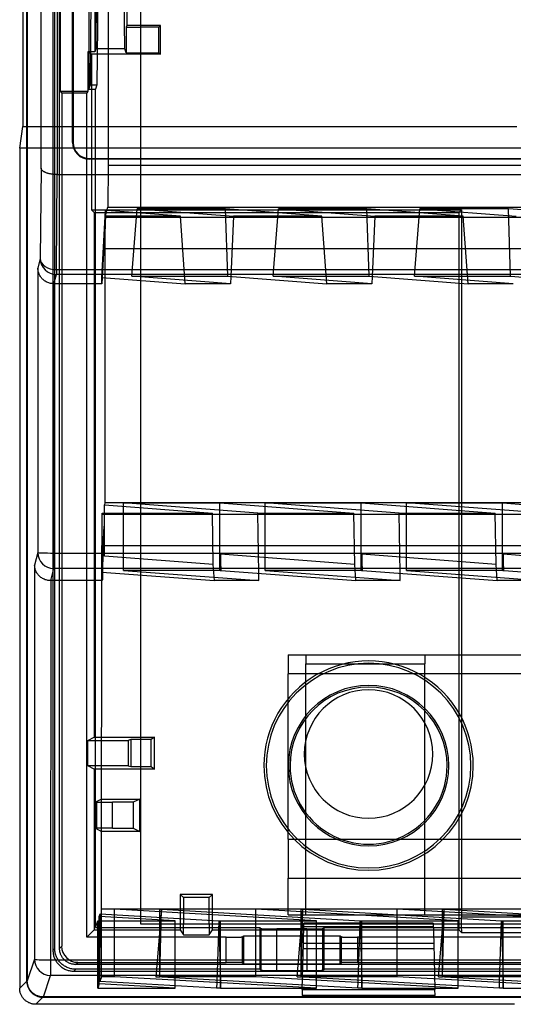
# Model space of a CAD drawing. Header units: millimetres. Extents: x 169.7 to 222.2, y -144 to -51.8.
# Tile 1 of 8: x 169.7 to 185, y -141.8 to -111.2. Entities that reach past the tile are written whole.
import ezdxf

# ---------------------------------------------------------------- set-up
doc = ezdxf.new("R2010")
doc.units = ezdxf.units.MM
doc.layers.add('MAIN-1', color=7, linetype='Continuous')
doc.layers.add('MAIN-2', color=7, linetype='Continuous')

msp = doc.modelspace()

# ---------------------------------------------------------------- linework, layer by layer
at = {"layer": 'MAIN-1'}
for p, q in [((169.872, -141.118), (169.872, -52.542)), ((169.888, -52.551), (169.888, -141.11)), ((170.817, -77.644), (170.817, -116.016)), ((170.317, -115.814), (170.317, -77.846)), ((171.296, -115.016), (171.296, -78.644)), ((171.318, -78.644), (171.318, -115.016)), ((169.754, -85.489), (169.754, -114.516)), ((169.652, -115.198), (169.754, -114.516)), ((169.651, -115.198), (169.651, -141.336)), ((171.296, -115.016), (171.318, -115.016)), ((171.818, -115.516), (171.818, -115.538)), ((171.818, -115.516), (220.002, -115.516)), ((170.317, -115.814), (170.293, -118.628)), ((170.317, -115.823), (170.317, -115.814)), ((170.319, -115.833), (170.317, -115.823)), ((220.002, -115.538), (171.818, -115.538)), ((170.322, -115.842), (170.319, -115.833)), ((170.326, -115.852), (170.322, -115.842)), ((170.332, -115.861), (170.326, -115.852)), ((170.338, -115.87), (170.332, -115.861)), ((170.345, -115.879), (170.338, -115.87)), ((170.353, -115.888), (170.345, -115.879)), ((170.362, -115.896), (170.353, -115.888)), ((170.372, -115.904), (170.362, -115.896)), ((170.383, -115.912), (170.372, -115.904)), ((170.394, -115.92), (170.383, -115.912)), ((170.407, -115.928), (170.394, -115.92)), ((170.42, -115.935), (170.407, -115.928)), ((170.434, -115.942), (170.42, -115.935)), ((170.448, -115.949), (170.434, -115.942)), ((170.464, -115.956), (170.448, -115.949)), ((170.479, -115.962), (170.464, -115.956)), ((170.496, -115.968), (170.479, -115.962)), ((170.513, -115.973), (170.496, -115.968)), ((170.531, -115.978), (170.513, -115.973)), ((170.549, -115.983), (170.531, -115.978)), ((170.567, -115.988), (170.549, -115.983)), ((170.587, -115.992), (170.567, -115.988)), ((170.606, -115.996), (170.587, -115.992)), ((170.626, -116), (170.606, -115.996)), ((170.646, -116.003), (170.626, -116)), ((170.667, -116.006), (170.646, -116.003)), ((170.688, -116.008), (170.667, -116.006)), ((170.709, -116.011), (170.688, -116.008)), ((170.731, -116.012), (170.709, -116.011)), ((170.752, -116.014), (170.731, -116.012)), ((170.774, -116.015), (170.752, -116.014)), ((170.796, -116.016), (170.774, -116.015)), ((170.793, -118.975), (170.818, -116.016)), ((170.817, -116.016), (170.796, -116.016)), ((170.817, -116.016), (221.001, -116.016)), ((170.293, -118.628), (170.217, -118.931)), ((170.217, -118.931), (170.215, -127.776)), ((170.219, -118.964), (170.217, -118.931)), ((170.223, -118.997), (170.219, -118.964)), ((170.229, -119.028), (170.223, -118.997)), ((170.236, -119.058), (170.229, -119.028)), ((170.246, -119.087), (170.236, -119.058)), ((170.256, -119.113), (170.246, -119.087)), ((170.267, -119.138), (170.256, -119.113)), ((170.28, -119.162), (170.267, -119.138)), ((170.294, -119.184), (170.28, -119.162)), ((170.308, -119.206), (170.294, -119.184)), ((170.718, -119.414), (170.793, -119.128)), ((170.793, -118.975), (170.793, -119.128)), ((170.793, -118.975), (221.026, -118.975)), ((221.026, -119.128), (170.793, -119.128)), ((176.214, -119.414), (173.137, -119.18)), ((173.137, -119.18), (176.129, -119.18)), ((176.129, -119.18), (179.206, -119.414)), ((176.223, -119.187), (176.214, -119.414)), ((180.614, -119.414), (177.537, -119.18)), ((177.537, -119.18), (180.529, -119.18)), ((180.529, -119.18), (183.606, -119.414)), ((180.623, -119.187), (180.614, -119.414)), ((185.014, -119.414), (181.937, -119.18)), ((181.937, -119.18), (184.929, -119.18)), ((184.929, -119.18), (188.006, -119.414)), ((170.325, -119.227), (170.308, -119.206)), ((170.342, -119.247), (170.325, -119.227)), ((170.361, -119.266), (170.342, -119.247)), ((170.381, -119.285), (170.361, -119.266)), ((170.402, -119.303), (170.381, -119.285)), ((170.425, -119.32), (170.402, -119.303)), ((170.449, -119.336), (170.425, -119.32)), ((170.474, -119.351), (170.449, -119.336)), ((170.5, -119.364), (170.474, -119.351)), ((170.527, -119.376), (170.5, -119.364)), ((170.554, -119.386), (170.527, -119.376)), ((170.581, -119.395), (170.554, -119.386)), ((170.608, -119.402), (170.581, -119.395)), ((170.636, -119.407), (170.608, -119.402)), ((170.663, -119.411), (170.636, -119.407)), ((170.69, -119.413), (170.663, -119.411)), ((170.717, -119.414), (170.69, -119.413)), ((170.718, -119.414), (170.715, -127.793)), ((172.21, -119.414), (170.717, -119.414)), ((172.21, -119.414), (172.21, -119.216)), ((172.21, -119.216), (174.806, -119.414)), ((172.22, -119.217), (172.21, -119.414)), ((176.214, -119.414), (174.806, -119.414)), ((180.614, -119.414), (179.206, -119.414)), ((185.014, -119.414), (183.606, -119.414)), ((170.215, -127.776), (170.116, -128.17)), ((170.716, -127.793), (221.104, -127.793)), ((170.116, -128.17), (170.113, -140.437)), ((170.118, -128.205), (170.116, -128.17)), ((170.122, -128.239), (170.118, -128.205)), ((170.128, -128.271), (170.122, -128.239)), ((170.137, -128.302), (170.128, -128.271)), ((170.146, -128.331), (170.137, -128.302)), ((170.157, -128.358), (170.146, -128.331)), ((170.169, -128.384), (170.157, -128.358)), ((170.183, -128.408), (170.169, -128.384)), ((170.617, -128.653), (170.714, -128.277)), ((170.714, -128.277), (170.715, -128.276)), ((221.104, -128.276), (170.715, -128.276)), ((172.21, -128.614), (172.21, -128.386)), ((172.21, -128.386), (175.714, -128.653)), ((172.21, -128.614), (172.221, -128.387)), ((172.231, -128.388), (172.23, -128.616)), ((172.886, -128.333), (177.093, -128.653)), ((175.878, -128.333), (172.886, -128.333)), ((175.89, -128.333), (175.878, -128.333)), ((175.89, -128.333), (175.919, -128.333)), ((175.919, -128.333), (180.114, -128.653)), ((177.286, -128.333), (181.493, -128.653)), ((180.278, -128.333), (177.286, -128.333)), ((180.29, -128.333), (180.278, -128.333)), ((180.29, -128.333), (180.319, -128.333)), ((180.319, -128.333), (184.514, -128.653)), ((181.686, -128.333), (185.893, -128.653)), ((184.678, -128.333), (181.686, -128.333)), ((184.69, -128.333), (184.678, -128.333)), ((184.69, -128.333), (184.719, -128.333)), ((184.719, -128.333), (188.914, -128.653)), ((170.197, -128.431), (170.183, -128.408)), ((170.213, -128.453), (170.197, -128.431)), ((170.231, -128.474), (170.213, -128.453)), ((170.249, -128.495), (170.231, -128.474)), ((170.269, -128.515), (170.249, -128.495)), ((170.291, -128.534), (170.269, -128.515)), ((170.314, -128.552), (170.291, -128.534)), ((170.338, -128.569), (170.314, -128.552)), ((170.364, -128.585), (170.338, -128.569)), ((170.391, -128.599), (170.364, -128.585)), ((170.418, -128.612), (170.391, -128.599)), ((170.446, -128.623), (170.418, -128.612)), ((170.475, -128.632), (170.446, -128.623)), ((170.503, -128.64), (170.475, -128.632)), ((170.531, -128.645), (170.503, -128.64)), ((170.56, -128.65), (170.531, -128.645)), ((170.588, -128.652), (170.56, -128.65)), ((170.616, -128.653), (170.588, -128.652)), ((170.617, -128.653), (170.613, -140.454)), ((170.617, -128.653), (170.616, -128.653)), ((170.616, -128.653), (170.616, -128.653)), ((170.616, -128.653), (170.616, -128.653)), ((170.616, -128.653), (170.616, -128.653)), ((170.616, -128.653), (170.616, -128.653)), ((170.616, -128.653), (170.616, -128.653)), ((172.221, -128.653), (170.617, -128.653)), ((172.23, -128.616), (172.21, -128.614)), ((172.23, -128.616), (172.221, -128.653)), ((177.093, -128.653), (175.714, -128.653)), ((177.093, -128.653), (177.089, -128.423)), ((181.493, -128.653), (180.114, -128.653)), ((181.493, -128.653), (181.489, -128.423)), ((185.893, -128.653), (184.514, -128.653)), ((179.654, -136.699), (181.365, -136.699)), ((170.113, -140.437), (169.888, -141.11)), ((170.612, -140.454), (170.612, -140.937)), ((170.612, -140.454), (221.205, -140.454)), ((170.388, -141.61), (170.612, -140.937)), ((221.206, -140.937), (170.612, -140.937)), ((169.872, -141.117), (169.652, -141.337)), ((169.872, -141.118), (169.872, -141.141)), ((169.872, -141.141), (169.874, -141.164)), ((169.874, -141.164), (169.876, -141.187)), ((169.876, -141.187), (169.88, -141.209)), ((169.88, -141.209), (169.884, -141.231)), ((169.884, -141.231), (169.89, -141.252)), ((169.889, -141.133), (169.888, -141.11)), ((169.89, -141.156), (169.889, -141.133)), ((169.893, -141.179), (169.89, -141.156)), ((169.89, -141.252), (169.896, -141.273)), ((169.896, -141.201), (169.893, -141.179)), ((169.901, -141.223), (169.896, -141.201)), ((169.906, -141.244), (169.901, -141.223)), ((169.913, -141.265), (169.906, -141.244)), ((172.124, -141.204), (172.079, -141.339)), ((174.493, -141.339), (172.124, -141.204)), ((172.199, -140.98), (172.148, -141.132)), ((175.78, -141.339), (172.148, -141.132)), ((172.603, -140.98), (172.199, -140.98)), ((178.893, -141.339), (172.603, -140.98)), ((180.18, -141.339), (173.889, -140.98)), ((173.889, -140.98), (174.011, -140.98)), ((177.003, -140.98), (174.011, -140.98)), ((175.786, -141.162), (175.78, -141.339)), ((175.897, -141.168), (175.901, -141.339)), ((175.901, -141.339), (175.901, -141.168)), ((183.293, -141.339), (177.003, -140.98)), ((184.58, -141.339), (178.289, -140.98)), ((178.289, -140.98), (178.411, -140.98)), ((181.403, -140.98), (178.411, -140.98)), ((180.18, -141.339), (180.186, -141.162)), ((180.297, -141.168), (180.301, -141.339)), ((180.301, -141.339), (180.301, -141.168)), ((187.693, -141.339), (181.403, -140.98)), ((188.98, -141.339), (182.689, -140.98)), ((182.689, -140.98), (182.811, -140.98)), ((185.803, -140.98), (182.811, -140.98)), ((184.58, -141.339), (184.586, -141.162)), ((184.697, -141.168), (184.701, -141.339)), ((184.701, -141.339), (184.701, -141.168)), ((169.651, -141.337), (169.651, -141.336)), ((169.651, -141.336), (169.651, -141.336)), ((169.651, -141.336), (169.652, -141.336)), ((169.651, -141.338), (169.651, -141.337)), ((169.651, -141.337), (169.651, -141.337)), ((169.651, -141.337), (169.651, -141.337)), ((169.651, -141.337), (169.651, -141.337)), ((169.651, -141.337), (169.651, -141.337)), ((169.651, -141.337), (169.651, -141.337)), ((169.651, -141.337), (169.651, -141.337)), ((169.651, -141.337), (169.651, -141.337)), ((169.651, -141.337), (169.651, -141.337)), ((169.651, -141.337), (169.651, -141.337)), ((169.651, -141.337), (169.651, -141.337)), ((169.651, -141.337), (169.652, -141.337)), ((169.652, -141.337), (169.651, -141.337)), ((169.651, -141.337), (169.651, -141.337)), ((169.651, -141.337), (169.651, -141.337)), ((169.651, -141.337), (169.651, -141.337)), ((169.651, -141.337), (169.651, -141.337)), ((169.651, -141.337), (169.651, -141.337)), ((169.651, -141.337), (169.651, -141.337)), ((169.651, -141.337), (169.651, -141.337)), ((169.651, -141.337), (169.651, -141.337)), ((169.651, -141.337), (169.651, -141.337)), ((169.651, -141.337), (169.651, -141.337)), ((169.651, -141.337), (169.651, -141.337)), ((169.651, -141.337), (169.651, -141.337)), ((169.651, -141.337), (169.651, -141.337)), ((169.651, -141.337), (169.651, -141.337)), ((169.651, -141.337), (169.651, -141.337)), ((169.651, -141.337), (169.651, -141.337)), ((169.651, -141.337), (169.651, -141.337)), ((169.651, -141.337), (169.651, -141.337)), ((169.651, -141.337), (169.651, -141.337)), ((169.651, -141.337), (169.651, -141.337)), ((169.651, -141.337), (169.651, -141.337)), ((169.651, -141.337), (169.651, -141.337)), ((169.651, -141.337), (169.651, -141.337)), ((169.651, -141.337), (169.651, -141.337)), ((169.651, -141.337), (169.651, -141.337)), ((169.651, -141.337), (169.651, -141.337)), ((169.651, -141.337), (169.651, -141.337)), ((169.651, -141.337), (169.651, -141.337)), ((169.651, -141.337), (169.651, -141.337)), ((169.651, -141.337), (169.651, -141.337)), ((169.651, -141.337), (169.651, -141.337)), ((169.651, -141.337), (169.651, -141.337)), ((169.651, -141.337), (169.651, -141.337)), ((169.651, -141.337), (169.651, -141.337)), ((169.651, -141.337), (169.651, -141.337)), ((169.651, -141.337), (169.651, -141.337)), ((169.651, -141.337), (169.651, -141.337)), ((169.652, -141.338), (169.651, -141.338)), ((169.651, -141.338), (169.651, -141.338)), ((169.651, -141.338), (169.651, -141.338)), ((169.651, -141.338), (169.651, -141.338)), ((169.651, -141.338), (169.651, -141.338)), ((169.651, -141.338), (169.651, -141.338)), ((169.651, -141.338), (169.651, -141.338)), ((169.651, -141.338), (169.651, -141.338)), ((169.651, -141.338), (169.651, -141.338)), ((169.651, -141.338), (169.651, -141.338)), ((169.651, -141.338), (169.651, -141.338)), ((169.651, -141.338), (169.651, -141.338)), ((169.651, -141.338), (169.651, -141.338)), ((169.651, -141.338), (169.651, -141.338)), ((169.651, -141.338), (169.651, -141.338)), ((169.651, -141.338), (169.651, -141.338)), ((169.651, -141.338), (169.651, -141.338)), ((169.651, -141.338), (169.651, -141.338)), ((169.651, -141.338), (169.651, -141.338)), ((169.651, -141.338), (169.651, -141.338)), ((169.651, -141.338), (169.651, -141.338)), ((169.651, -141.338), (169.651, -141.338)), ((169.651, -141.338), (169.651, -141.338)), ((169.651, -141.338), (169.651, -141.338)), ((169.651, -141.338), (169.651, -141.338)), ((169.651, -141.338), (169.651, -141.338)), ((169.651, -141.338), (169.651, -141.338)), ((169.651, -141.338), (169.651, -141.338)), ((169.651, -141.338), (169.651, -141.338)), ((169.652, -141.363), (169.652, -141.338)), ((169.654, -141.387), (169.652, -141.363)), ((169.656, -141.41), (169.654, -141.387)), ((169.66, -141.433), (169.656, -141.41)), ((169.665, -141.456), (169.66, -141.433)), ((169.671, -141.478), (169.665, -141.456)), ((169.678, -141.5), (169.671, -141.478)), ((169.686, -141.522), (169.678, -141.5)), ((169.695, -141.543), (169.686, -141.522)), ((169.705, -141.564), (169.695, -141.543)), ((169.716, -141.584), (169.705, -141.564)), ((169.896, -141.273), (169.903, -141.294)), ((169.903, -141.294), (169.912, -141.315)), ((169.912, -141.315), (169.921, -141.335)), ((169.92, -141.286), (169.913, -141.265)), ((169.928, -141.307), (169.92, -141.286)), ((169.921, -141.335), (169.931, -141.355)), ((169.938, -141.327), (169.928, -141.307)), ((169.931, -141.355), (169.942, -141.374)), ((169.948, -141.347), (169.938, -141.327)), ((169.942, -141.374), (169.954, -141.393)), ((169.959, -141.366), (169.948, -141.347)), ((169.954, -141.393), (169.967, -141.412)), ((169.971, -141.385), (169.959, -141.366)), ((169.967, -141.412), (169.981, -141.43)), ((169.984, -141.404), (169.971, -141.385)), ((169.981, -141.43), (169.995, -141.447)), ((169.997, -141.422), (169.984, -141.404)), ((169.995, -141.447), (170.01, -141.464)), ((170.012, -141.439), (169.997, -141.422)), ((170.01, -141.464), (170.026, -141.479)), ((170.027, -141.456), (170.012, -141.439)), ((170.026, -141.479), (170.043, -141.495)), ((170.043, -141.472), (170.027, -141.456)), ((170.059, -141.487), (170.043, -141.472)), ((170.043, -141.495), (170.06, -141.509)), ((170.077, -141.501), (170.059, -141.487)), ((170.06, -141.509), (170.078, -141.523)), ((170.095, -141.515), (170.077, -141.501)), ((170.078, -141.523), (170.096, -141.535)), ((170.113, -141.527), (170.095, -141.515)), ((170.096, -141.535), (170.115, -141.547)), ((170.132, -141.539), (170.113, -141.527)), ((170.115, -141.547), (170.135, -141.558)), ((170.152, -141.55), (170.132, -141.539)), ((170.135, -141.558), (170.155, -141.568)), ((170.171, -141.561), (170.152, -141.55)), ((170.192, -141.57), (170.171, -141.561)), ((172.079, -141.339), (174.493, -141.339)), ((175.901, -141.339), (175.78, -141.339)), ((175.901, -141.339), (178.893, -141.339)), ((178.445, -141.376), (178.44, -141.567)), ((178.445, -141.376), (182.574, -141.376)), ((180.301, -141.339), (180.18, -141.339)), ((180.301, -141.339), (183.293, -141.339)), ((182.579, -141.567), (182.574, -141.376)), ((184.701, -141.339), (184.58, -141.339)), ((184.701, -141.339), (187.693, -141.339)), ((169.728, -141.604), (169.716, -141.584)), ((169.741, -141.623), (169.728, -141.604)), ((169.755, -141.642), (169.741, -141.623)), ((169.769, -141.66), (169.755, -141.642)), ((169.784, -141.677), (169.769, -141.66)), ((169.8, -141.694), (169.784, -141.677)), ((169.817, -141.71), (169.8, -141.694)), ((169.835, -141.725), (169.817, -141.71)), ((169.853, -141.739), (169.835, -141.725)), ((169.872, -141.752), (169.853, -141.739)), ((169.891, -141.764), (169.872, -141.752)), ((169.911, -141.776), (169.891, -141.764)), ((169.931, -141.787), (169.911, -141.776)), ((169.952, -141.796), (169.931, -141.787)), ((169.973, -141.805), (169.952, -141.796)), ((169.994, -141.813), (169.973, -141.805)), ((170.016, -141.819), (169.994, -141.813)), ((170.038, -141.825), (170.016, -141.819)), ((170.06, -141.83), (170.038, -141.825)), ((170.083, -141.834), (170.06, -141.83)), ((170.106, -141.836), (170.083, -141.834)), ((170.129, -141.838), (170.106, -141.836)), ((170.153, -141.838), (170.129, -141.838)), ((170.152, -141.838), (170.372, -141.618)), ((185.052, -141.838), (170.153, -141.838)), ((170.155, -141.568), (170.175, -141.578)), ((170.175, -141.578), (170.195, -141.586)), ((170.212, -141.578), (170.192, -141.57)), ((170.195, -141.586), (170.216, -141.593)), ((170.233, -141.586), (170.212, -141.578)), ((170.216, -141.593), (170.237, -141.6)), ((170.254, -141.592), (170.233, -141.586)), ((170.237, -141.6), (170.259, -141.605)), ((170.275, -141.598), (170.254, -141.592)), ((170.259, -141.605), (170.281, -141.61)), ((170.297, -141.602), (170.275, -141.598)), ((170.281, -141.61), (170.303, -141.613)), ((170.319, -141.606), (170.297, -141.602)), ((170.303, -141.613), (170.325, -141.616)), ((170.342, -141.608), (170.319, -141.606)), ((170.325, -141.616), (170.348, -141.617)), ((170.365, -141.61), (170.342, -141.608)), ((170.348, -141.617), (170.371, -141.618)), ((170.388, -141.61), (170.365, -141.61)), ((170.372, -141.618), (221.448, -141.618)), ((221.431, -141.61), (170.388, -141.61)), ((182.579, -141.567), (178.44, -141.567))]:
    msp.add_line(p, q, dxfattribs=at)
for centre, radius, start, end in [((171.818, -115.016), 0.522, 180, 270), ((171.818, -115.016), 0.5, 180, 270), ((180.509, -134.049), 2, 0, 180), ((180.509, -134.049), 2, 180, 0)]:
    msp.add_arc(centre, radius, start, end, dxfattribs=at)
for centre, major_axis, ratio, start_param, end_param in [((170.793, -118.628), (0.5, -0.004), 0.694646, -3.129461, -1.565057), ((170.793, -118.628), (-0.485, 0.121), 0.999353, 0.245041, 1.815533), ((170.715, -127.776), (-0.485, 0.121), 0.999353, 0.245041, 1.81568), ((170.715, -127.776), (0.5, 0), 0.034899, -3.132861, -1.570786), ((170.715, -127.776), (0.5, 0), 0.034899, -1.570786, -1.568681), ((170.715, -127.776), (0, 0.5), 0.002104, -3.106686, -1.605703), ((180.509, -134.411), (2.445, 0), 0.999391, 0.000183, 3.14141), ((180.509, -134.411), (2.445, 0), 0.999391, 3.14141, 6.283368), ((170.612, -140.437), (-0.474, 0.158), 0.999619, 0.321804, 1.892372), ((170.612, -140.437), (0.5, 0), 0.034899, -3.132861, -1.570786)]:
    msp.add_ellipse(centre, major_axis=major_axis, ratio=ratio, start_param=start_param, end_param=end_param, dxfattribs=at)
at = {"layer": 'MAIN-2'}
for p, q in [((170.685, -53.505), (170.685, -140.155)), ((170.743, -140.097), (170.743, -53.563)), ((170.893, -140.097), (170.893, -53.563)), ((173.409, -54.33), (173.409, -139.33)), ((172.403, -77.932), (172.403, -115.728)), ((170.921, -113.424), (170.921, -80.295)), ((171.808, -80.356), (171.808, -113.362)), ((171.985, -81.525), (171.985, -112.194)), ((172.985, -82.342), (172.985, -111.377)), ((171.854, -113.224), (171.898, -108.224)), ((172.098, -108.224), (172.054, -113.224)), ((172.052, -108.487), (172.021, -112.104)), ((172.919, -112.104), (172.889, -108.488)), ((172.985, -111.377), (172.967, -111.424)), ((172.967, -111.424), (172.967, -112.224)), ((172.967, -111.424), (173.409, -111.424)), ((174.033, -111.377), (172.985, -111.377)), ((173.985, -111.424), (173.409, -111.424)), ((174.033, -111.377), (173.985, -111.424)), ((173.985, -112.224), (173.985, -111.424)), ((174.033, -112.271), (174.033, -111.377)), ((172.021, -112.104), (171.985, -112.194)), ((172.919, -112.104), (172.021, -112.104)), ((172.967, -112.224), (172.919, -112.104)), ((171.985, -112.194), (171.774, -112.194)), ((171.889, -112.271), (171.774, -112.194)), ((171.774, -112.194), (171.774, -113.424)), ((174.033, -112.271), (171.889, -112.271)), ((171.889, -112.271), (171.889, -117.117)), ((172.967, -112.224), (173.409, -112.224)), ((173.409, -112.224), (173.985, -112.224)), ((173.985, -112.224), (174.033, -112.271)), ((171.808, -113.362), (171.854, -113.224)), ((171.808, -113.362), (172.008, -113.362)), ((171.854, -113.224), (172.054, -113.224)), ((172.054, -113.224), (172.008, -113.362)), ((172.008, -135.545), (172.008, -113.362)), ((170.958, -113.473), (170.921, -113.424)), ((170.921, -113.424), (171.774, -113.424)), ((170.958, -113.473), (170.958, -140.032)), ((170.958, -113.473), (171.737, -113.473)), ((171.737, -139.752), (171.737, -113.473)), ((171.774, -113.424), (171.739, -113.473)), ((169.754, -114.516), (185.128, -114.516)), ((186.988, -115.198), (169.652, -115.198)), ((172.403, -115.728), (172.392, -117.032)), ((172.403, -115.728), (219.416, -115.728)), ((172.366, -117.136), (172.392, -117.032)), ((172.392, -117.032), (219.427, -117.032)), ((171.889, -117.117), (183.401, -117.117)), ((171.889, -117.117), (171.97, -117.198)), ((171.97, -117.198), (171.97, -133.52)), ((171.97, -117.198), (183.32, -117.198)), ((172.21, -119.216), (172.32, -117.132)), ((172.32, -117.31), (172.22, -119.217)), ((172.313, -117.351), (172.323, -117.31)), ((219.506, -117.351), (172.313, -117.351)), ((172.32, -117.132), (172.32, -117.31)), ((172.32, -117.132), (172.366, -117.136)), ((172.323, -117.31), (172.366, -117.136)), ((174.652, -117.31), (172.323, -117.31)), ((174.651, -117.31), (172.366, -117.136)), ((173.137, -119.18), (173.309, -117.082)), ((173.309, -117.082), (176.301, -117.31)), ((176.059, -117.082), (173.309, -117.082)), ((174.806, -119.414), (174.651, -117.31)), ((179.051, -117.31), (176.059, -117.082)), ((176.129, -119.18), (176.059, -117.082)), ((176.301, -117.31), (176.223, -119.187)), ((179.051, -117.31), (176.301, -117.31)), ((177.537, -119.18), (177.709, -117.082)), ((180.459, -117.082), (177.709, -117.082)), ((177.709, -117.082), (180.701, -117.31)), ((179.206, -119.414), (179.051, -117.31)), ((183.451, -117.31), (180.459, -117.082)), ((180.529, -119.18), (180.459, -117.082)), ((180.701, -117.31), (180.623, -119.187)), ((183.451, -117.31), (180.701, -117.31)), ((181.937, -119.18), (182.109, -117.082)), ((184.859, -117.082), (182.109, -117.082)), ((182.109, -117.082), (185.101, -117.31)), ((183.32, -117.198), (183.401, -117.117)), ((183.32, -117.198), (183.32, -139.519)), ((183.401, -117.117), (183.401, -139.113)), ((183.606, -119.414), (183.451, -117.31)), ((187.851, -117.31), (184.859, -117.082)), ((184.929, -119.18), (184.859, -117.082)), ((172.304, -118.316), (172.302, -126.229)), ((172.304, -118.316), (219.515, -118.316)), ((172.302, -126.229), (172.286, -126.293)), ((219.517, -126.229), (172.302, -126.229)), ((177.059, -126.549), (172.886, -126.231)), ((172.886, -128.333), (172.886, -126.231)), ((172.886, -126.231), (175.878, -126.231)), ((175.878, -128.333), (175.878, -126.231)), ((175.878, -126.231), (180.051, -126.549)), ((181.459, -126.549), (177.286, -126.231)), ((177.286, -128.333), (177.286, -126.231)), ((177.286, -126.231), (180.278, -126.231)), ((180.278, -128.333), (180.278, -126.231)), ((180.278, -126.231), (184.451, -126.549)), ((181.686, -128.333), (181.686, -126.231)), ((185.859, -126.549), (181.686, -126.231)), ((181.686, -126.231), (184.678, -126.231)), ((184.678, -128.333), (184.678, -126.231)), ((184.678, -126.231), (188.851, -126.549)), ((172.222, -126.549), (172.212, -126.59)), ((172.221, -128.653), (172.222, -126.549)), ((172.222, -126.549), (175.651, -126.549)), ((172.286, -127.893), (172.286, -126.293)), ((172.286, -126.293), (175.651, -126.549)), ((175.677, -128.151), (175.651, -126.549)), ((177.059, -126.549), (180.051, -126.549)), ((177.089, -128.423), (177.059, -126.549)), ((180.077, -128.151), (180.051, -126.549)), ((181.459, -126.549), (184.451, -126.549)), ((181.489, -128.423), (181.459, -126.549)), ((184.477, -128.151), (184.451, -126.549)), ((219.607, -126.59), (172.212, -126.59)), ((172.21, -128.386), (172.285, -126.962)), ((172.285, -126.962), (172.231, -128.206)), ((172.286, -127.893), (172.285, -126.962)), ((172.2, -138.877), (172.203, -127.555)), ((172.203, -127.555), (219.616, -127.555)), ((175.677, -128.151), (172.286, -127.893)), ((175.902, -127.833), (175.89, -128.333)), ((180.077, -128.151), (175.902, -127.833)), ((175.919, -128.333), (175.902, -127.833)), ((180.302, -127.833), (180.29, -128.333)), ((184.477, -128.151), (180.302, -127.833)), ((180.319, -128.333), (180.302, -127.833)), ((184.702, -127.833), (184.69, -128.333)), ((188.877, -128.151), (184.702, -127.833)), ((184.719, -128.333), (184.702, -127.833)), ((172.221, -128.387), (172.231, -128.206)), ((172.231, -128.206), (172.231, -128.388)), ((175.714, -128.653), (175.677, -128.151)), ((180.114, -128.653), (180.077, -128.151)), ((184.514, -128.653), (184.477, -128.151)), ((178.009, -130.959), (178.009, -130.959)), ((178.009, -130.959), (178.009, -131.549)), ((178.009, -130.959), (178.559, -130.959)), ((178.559, -130.959), (178.559, -131.243)), ((178.559, -130.959), (178.559, -130.959)), ((178.559, -130.959), (182.26, -130.959)), ((182.26, -130.959), (188.737, -130.959)), ((182.26, -130.959), (182.26, -131.243)), ((182.26, -130.959), (182.26, -130.959)), ((178.559, -131.243), (182.26, -131.243)), ((178.559, -139.049), (178.559, -131.243)), ((182.26, -139.049), (182.26, -131.243)), ((178.009, -131.549), (178.009, -131.549)), ((193.009, -131.549), (178.009, -131.549)), ((178.009, -136.699), (178.009, -131.549)), ((171.777, -133.623), (171.97, -133.52)), ((171.97, -133.52), (173.85, -133.52)), ((173.85, -133.52), (173.748, -133.601)), ((173.85, -134.518), (173.85, -133.52)), ((171.777, -134.415), (171.777, -133.623)), ((171.777, -133.623), (173.026, -133.623)), ((173.109, -133.601), (173.026, -133.623)), ((173.026, -133.623), (173.026, -134.415)), ((173.409, -133.601), (173.109, -133.601)), ((173.109, -133.601), (173.109, -134.437)), ((173.748, -133.601), (173.409, -133.601)), ((173.748, -134.437), (173.748, -133.601)), ((171.97, -134.518), (171.777, -134.415)), ((173.026, -134.415), (171.777, -134.415)), ((173.026, -134.415), (173.109, -134.437)), ((173.109, -134.437), (173.409, -134.437)), ((173.409, -134.437), (173.748, -134.437)), ((173.748, -134.437), (173.85, -134.518)), ((171.97, -134.518), (171.97, -139.519)), ((173.85, -134.518), (171.97, -134.518)), ((172.2, -135.449), (172.008, -135.545)), ((172.008, -135.545), (172.008, -136.359)), ((172.04, -135.549), (172.008, -135.545)), ((172.04, -135.549), (172.04, -136.355)), ((172.2, -136.455), (172.2, -135.449)), ((172.2, -135.449), (173.386, -135.449)), ((172.54, -136.353), (172.54, -135.551)), ((173.182, -135.551), (172.54, -135.551)), ((173.386, -135.449), (173.182, -135.551)), ((173.182, -135.551), (173.182, -136.353)), ((173.386, -136.455), (173.386, -135.449)), ((172.008, -136.359), (172.04, -136.355)), ((172.54, -136.353), (173.182, -136.353)), ((173.182, -136.353), (173.386, -136.455)), ((172.008, -139.452), (172.008, -136.359)), ((172.008, -136.359), (172.2, -136.455)), ((173.386, -136.455), (172.2, -136.455)), ((178.009, -136.699), (178.009, -137.915)), ((178.009, -136.699), (179.654, -136.699)), ((181.365, -136.699), (189.698, -136.699)), ((178.009, -139.049), (178.009, -137.915)), ((178.009, -137.915), (193.009, -137.915)), ((174.644, -138.418), (174.644, -139.519)), ((175.647, -138.418), (174.644, -138.418)), ((174.644, -138.418), (174.745, -138.519)), ((175.545, -138.519), (175.647, -138.418)), ((175.647, -139.519), (175.647, -138.418)), ((175.545, -138.519), (174.745, -138.519)), ((174.745, -138.519), (174.745, -139.33)), ((175.545, -139.33), (175.545, -138.519)), ((172.124, -139.103), (172.151, -139.024)), ((172.124, -141.204), (172.124, -139.103)), ((174.493, -139.239), (172.124, -139.103)), ((172.148, -141.132), (172.151, -139.024)), ((172.151, -139.024), (175.85, -139.236)), ((172.199, -138.879), (172.2, -138.877)), ((172.199, -140.98), (172.199, -138.879)), ((172.603, -138.879), (172.199, -138.879)), ((216.116, -138.877), (172.2, -138.877)), ((172.603, -140.98), (172.603, -138.879)), ((178.893, -139.239), (172.603, -138.879)), ((174.061, -138.882), (173.889, -140.98)), ((174.011, -138.879), (174.061, -138.882)), ((177.003, -138.879), (174.011, -138.879)), ((174.011, -140.98), (174.011, -138.879)), ((174.011, -140.98), (174.061, -138.882)), ((174.061, -138.882), (180.25, -139.236)), ((183.293, -139.239), (177.003, -138.879)), ((177.003, -140.98), (177.003, -138.879)), ((178.009, -139.049), (178.009, -139.049)), ((178.009, -139.049), (193.009, -139.049)), ((178.289, -140.98), (178.461, -138.882)), ((181.403, -138.879), (178.411, -138.879)), ((178.411, -138.879), (178.461, -138.882)), ((178.411, -140.98), (178.411, -138.879)), ((178.411, -140.98), (178.461, -138.882)), ((178.461, -138.882), (184.65, -139.236)), ((178.559, -139.049), (178.559, -139.049)), ((187.693, -139.239), (181.403, -138.879)), ((181.403, -140.98), (181.403, -138.879)), ((182.26, -139.049), (182.26, -139.049)), ((182.689, -140.98), (182.861, -138.882)), ((185.803, -138.879), (182.811, -138.879)), ((182.811, -138.879), (182.861, -138.882)), ((182.811, -140.98), (182.811, -138.879)), ((182.811, -140.98), (182.861, -138.882)), ((182.861, -138.882), (189.05, -139.236)), ((183.401, -139.113), (208.418, -139.113)), ((183.401, -139.139), (183.401, -139.113)), ((172.008, -139.452), (172.079, -139.239)), ((172.079, -141.339), (172.079, -139.239)), ((172.079, -139.239), (174.493, -139.239)), ((173.409, -139.33), (218.409, -139.33)), ((173.409, -139.33), (173.409, -139.33)), ((174.493, -141.339), (174.493, -139.239)), ((174.745, -139.671), (174.745, -139.33)), ((175.545, -139.33), (175.545, -139.671)), ((175.85, -139.236), (175.786, -141.162)), ((175.85, -139.236), (175.901, -139.239)), ((175.85, -139.236), (175.897, -141.168)), ((175.901, -141.168), (175.901, -139.239)), ((175.901, -139.239), (178.893, -139.239)), ((178.483, -139.947), (178.499, -139.314)), ((182.52, -139.314), (178.499, -139.314)), ((178.893, -141.339), (178.893, -139.239)), ((180.186, -141.162), (180.25, -139.236)), ((180.25, -139.236), (180.301, -139.239)), ((180.25, -139.236), (180.297, -141.168)), ((180.301, -139.239), (183.293, -139.239)), ((180.301, -141.168), (180.301, -139.239)), ((182.52, -139.314), (182.536, -139.947)), ((183.293, -141.339), (183.293, -139.239)), ((183.401, -139.164), (183.401, -139.139)), ((183.402, -139.189), (183.401, -139.164)), ((183.402, -139.214), (183.402, -139.189)), ((183.402, -139.238), (183.402, -139.214)), ((183.402, -139.261), (183.402, -139.238)), ((183.402, -139.284), (183.402, -139.261)), ((183.402, -139.307), (183.402, -139.284)), ((183.403, -139.33), (183.402, -139.307)), ((183.403, -139.352), (183.403, -139.33)), ((183.403, -139.373), (183.403, -139.352)), ((183.404, -139.394), (183.403, -139.373)), ((183.404, -139.415), (183.404, -139.394)), ((183.404, -139.434), (183.404, -139.415)), ((184.586, -141.162), (184.65, -139.236)), ((184.65, -139.236), (184.701, -139.239)), ((184.65, -139.236), (184.697, -141.168)), ((184.701, -139.239), (187.693, -139.239)), ((184.701, -141.168), (184.701, -139.239)), ((171.97, -139.519), (171.737, -139.752)), ((171.97, -139.519), (174.644, -139.519)), ((172.008, -139.452), (177.122, -139.452)), ((174.644, -139.519), (174.745, -139.671)), ((174.745, -139.671), (175.545, -139.671)), ((175.545, -139.671), (175.647, -139.519)), ((175.647, -139.519), (183.32, -139.519)), ((176.579, -139.739), (176.622, -139.708)), ((176.622, -139.708), (179.622, -139.708)), ((176.622, -140.576), (176.622, -139.708)), ((177.122, -139.452), (177.122, -140.747)), ((177.122, -139.452), (177.159, -139.48)), ((177.159, -139.48), (177.159, -140.775)), ((178.585, -139.492), (177.659, -139.492)), ((177.659, -140.788), (177.659, -139.492)), ((182.523, -139.428), (178.496, -139.428)), ((178.585, -139.492), (178.585, -140.788)), ((179.085, -139.48), (179.122, -139.452)), ((179.085, -140.775), (179.085, -139.48)), ((179.122, -140.747), (179.122, -139.452)), ((179.122, -139.452), (216.212, -139.452)), ((179.622, -139.708), (179.664, -139.739)), ((179.622, -140.576), (179.622, -139.708)), ((183.32, -139.519), (183.414, -139.613)), ((183.405, -139.453), (183.404, -139.434)), ((183.405, -139.471), (183.405, -139.453)), ((183.406, -139.488), (183.405, -139.471)), ((183.406, -139.504), (183.406, -139.488)), ((183.407, -139.519), (183.406, -139.504)), ((183.407, -139.533), (183.407, -139.519)), ((183.408, -139.546), (183.407, -139.533)), ((183.409, -139.558), (183.408, -139.546)), ((183.409, -139.569), (183.409, -139.558)), ((183.41, -139.578), (183.409, -139.569)), ((183.41, -139.587), (183.41, -139.578)), ((183.411, -139.594), (183.41, -139.587)), ((183.412, -139.6), (183.411, -139.594)), ((183.412, -139.605), (183.412, -139.6)), ((183.413, -139.609), (183.412, -139.605)), ((183.413, -139.612), (183.413, -139.609)), ((183.414, -139.613), (183.413, -139.612)), ((208.405, -139.613), (183.414, -139.613)), ((170.958, -140.032), (170.893, -140.097)), ((176.08, -139.752), (171.737, -139.752)), ((176.08, -139.752), (176.114, -139.752)), ((176.08, -140.532), (176.08, -139.752)), ((176.114, -139.752), (176.148, -139.752)), ((176.148, -139.752), (176.181, -139.752)), ((176.181, -139.752), (176.213, -139.752)), ((176.213, -139.752), (176.244, -139.751)), ((176.244, -139.751), (176.275, -139.751)), ((176.275, -139.751), (176.305, -139.751)), ((176.305, -139.751), (176.334, -139.75)), ((176.334, -139.75), (176.362, -139.75)), ((176.362, -139.75), (176.389, -139.749)), ((176.389, -139.749), (176.415, -139.749)), ((176.415, -139.749), (176.439, -139.748)), ((176.439, -139.748), (176.461, -139.747)), ((176.461, -139.747), (176.482, -139.747)), ((176.482, -139.747), (176.501, -139.746)), ((176.501, -139.746), (176.518, -139.745)), ((176.518, -139.745), (176.533, -139.745)), ((176.533, -139.745), (176.546, -139.744)), ((176.546, -139.744), (176.557, -139.743)), ((176.557, -139.743), (176.566, -139.742)), ((176.566, -139.742), (176.572, -139.741)), ((176.572, -139.741), (176.577, -139.74)), ((176.577, -139.74), (176.579, -139.739)), ((176.579, -139.739), (176.579, -140.544)), ((178.445, -141.376), (178.483, -139.947)), ((182.536, -139.947), (178.483, -139.947)), ((179.664, -139.739), (179.667, -139.74)), ((179.664, -140.544), (179.664, -139.739)), ((179.667, -139.74), (179.671, -139.741)), ((179.671, -139.741), (179.678, -139.742)), ((179.678, -139.742), (179.686, -139.743)), ((179.686, -139.743), (179.697, -139.744)), ((179.697, -139.744), (179.71, -139.745)), ((179.71, -139.745), (179.725, -139.745)), ((179.725, -139.745), (179.742, -139.746)), ((179.742, -139.746), (179.761, -139.747)), ((179.761, -139.747), (179.782, -139.747)), ((179.782, -139.747), (179.804, -139.748)), ((179.804, -139.748), (179.828, -139.749)), ((179.828, -139.749), (179.854, -139.749)), ((179.854, -139.749), (179.881, -139.75)), ((179.881, -139.75), (179.91, -139.75)), ((179.91, -139.75), (179.939, -139.751)), ((179.939, -139.751), (179.969, -139.751)), ((179.969, -139.751), (180, -139.751)), ((180, -139.751), (180.031, -139.752)), ((180.031, -139.752), (180.063, -139.752)), ((180.063, -139.752), (180.096, -139.752)), ((180.096, -139.752), (180.129, -139.752)), ((180.129, -139.752), (180.164, -139.752)), ((220.082, -139.752), (180.164, -139.752)), ((180.164, -139.752), (180.164, -140.532)), ((182.536, -139.947), (182.574, -141.376)), ((170.685, -140.155), (170.743, -140.097)), ((170.685, -140.155), (170.686, -140.185)), ((170.686, -140.185), (170.688, -140.214)), ((170.688, -140.214), (170.691, -140.243)), ((170.691, -140.243), (170.695, -140.272)), ((170.695, -140.272), (170.701, -140.3)), ((170.701, -140.3), (170.708, -140.328)), ((170.708, -140.328), (170.717, -140.356)), ((170.743, -140.128), (170.743, -140.097)), ((170.745, -140.158), (170.743, -140.128)), ((170.749, -140.188), (170.745, -140.158)), ((170.754, -140.218), (170.749, -140.188)), ((170.76, -140.247), (170.754, -140.218)), ((170.767, -140.275), (170.76, -140.247)), ((170.776, -140.304), (170.767, -140.275)), ((170.786, -140.332), (170.776, -140.304)), ((170.798, -140.359), (170.786, -140.332)), ((170.893, -140.121), (170.893, -140.097)), ((170.895, -140.144), (170.893, -140.121)), ((170.897, -140.166), (170.895, -140.144)), ((170.901, -140.188), (170.897, -140.166)), ((170.905, -140.21), (170.901, -140.188)), ((170.911, -140.232), (170.905, -140.21)), ((170.917, -140.253), (170.911, -140.232)), ((170.925, -140.274), (170.917, -140.253)), ((170.933, -140.294), (170.925, -140.274)), ((170.942, -140.314), (170.933, -140.294)), ((170.952, -140.334), (170.942, -140.314)), ((170.963, -140.353), (170.952, -140.334)), ((182.541, -140.114), (178.478, -140.114)), ((170.717, -140.356), (170.726, -140.383)), ((170.726, -140.383), (170.737, -140.41)), ((170.737, -140.41), (170.749, -140.437)), ((170.749, -140.437), (170.763, -140.463)), ((170.763, -140.463), (170.777, -140.488)), ((170.777, -140.488), (170.792, -140.513)), ((170.792, -140.513), (170.809, -140.537)), ((170.811, -140.387), (170.798, -140.359)), ((170.809, -140.537), (170.827, -140.56)), ((170.825, -140.413), (170.811, -140.387)), ((170.84, -140.439), (170.825, -140.413)), ((170.827, -140.56), (170.845, -140.582)), ((170.856, -140.464), (170.84, -140.439)), ((170.845, -140.582), (170.865, -140.604)), ((170.874, -140.489), (170.856, -140.464)), ((170.865, -140.604), (170.886, -140.625)), ((170.892, -140.512), (170.874, -140.489)), ((170.886, -140.625), (170.907, -140.644)), ((170.912, -140.535), (170.892, -140.512)), ((170.907, -140.644), (170.93, -140.663)), ((170.933, -140.557), (170.912, -140.535)), ((170.954, -140.578), (170.933, -140.557)), ((170.977, -140.597), (170.954, -140.578)), ((170.975, -140.372), (170.963, -140.353)), ((170.988, -140.391), (170.975, -140.372)), ((171.001, -140.616), (170.977, -140.597)), ((171.002, -140.409), (170.988, -140.391)), ((171.025, -140.633), (171.001, -140.616)), ((171.016, -140.426), (171.002, -140.409)), ((171.031, -140.443), (171.016, -140.426)), ((171.05, -140.65), (171.025, -140.633)), ((171.047, -140.458), (171.031, -140.443)), ((171.064, -140.474), (171.047, -140.458)), ((171.081, -140.488), (171.064, -140.474)), ((171.099, -140.501), (171.081, -140.488)), ((171.117, -140.514), (171.099, -140.501)), ((171.136, -140.526), (171.117, -140.514)), ((171.155, -140.537), (171.136, -140.526)), ((171.175, -140.547), (171.155, -140.537)), ((171.195, -140.557), (171.175, -140.547)), ((171.216, -140.565), (171.195, -140.557)), ((171.237, -140.572), (171.216, -140.565)), ((171.258, -140.579), (171.237, -140.572)), ((171.279, -140.584), (171.258, -140.579)), ((171.301, -140.589), (171.279, -140.584)), ((171.323, -140.592), (171.301, -140.589)), ((171.346, -140.595), (171.323, -140.592)), ((171.369, -140.596), (171.346, -140.595)), ((171.392, -140.597), (171.369, -140.596)), ((171.392, -140.597), (171.458, -140.532)), ((220.427, -140.597), (171.392, -140.597)), ((171.458, -140.532), (176.08, -140.532)), ((176.114, -140.532), (176.08, -140.532)), ((176.148, -140.532), (176.114, -140.532)), ((176.181, -140.532), (176.148, -140.532)), ((176.213, -140.532), (176.181, -140.532)), ((176.244, -140.532), (176.213, -140.532)), ((176.275, -140.533), (176.244, -140.532)), ((176.305, -140.533), (176.275, -140.533)), ((176.334, -140.533), (176.305, -140.533)), ((176.362, -140.534), (176.334, -140.533)), ((176.389, -140.534), (176.362, -140.534)), ((176.415, -140.535), (176.389, -140.534)), ((176.439, -140.536), (176.415, -140.535)), ((176.461, -140.536), (176.439, -140.536)), ((176.482, -140.537), (176.461, -140.536)), ((176.501, -140.538), (176.482, -140.537)), ((176.518, -140.538), (176.501, -140.538)), ((176.533, -140.539), (176.518, -140.538)), ((176.546, -140.54), (176.533, -140.539)), ((176.557, -140.541), (176.546, -140.54)), ((176.566, -140.542), (176.557, -140.541)), ((176.572, -140.542), (176.566, -140.542)), ((176.577, -140.543), (176.572, -140.542)), ((176.579, -140.544), (176.577, -140.543)), ((176.622, -140.576), (176.579, -140.544)), ((176.622, -140.576), (179.622, -140.576)), ((179.664, -140.544), (179.622, -140.576)), ((179.666, -140.543), (179.664, -140.544)), ((179.67, -140.543), (179.666, -140.543)), ((179.675, -140.542), (179.67, -140.543)), ((179.681, -140.541), (179.675, -140.542)), ((179.69, -140.54), (179.681, -140.541)), ((179.699, -140.54), (179.69, -140.54)), ((179.71, -140.539), (179.699, -140.54)), ((179.723, -140.538), (179.71, -140.539)), ((179.737, -140.538), (179.723, -140.538)), ((179.753, -140.537), (179.737, -140.538)), ((179.769, -140.537), (179.753, -140.537)), ((179.787, -140.536), (179.769, -140.537)), ((179.807, -140.535), (179.787, -140.536)), ((179.827, -140.535), (179.807, -140.535)), ((179.849, -140.534), (179.827, -140.535)), ((179.871, -140.534), (179.849, -140.534)), ((179.895, -140.534), (179.871, -140.534)), ((179.919, -140.533), (179.895, -140.534)), ((179.944, -140.533), (179.919, -140.533)), ((179.97, -140.533), (179.944, -140.533)), ((179.996, -140.532), (179.97, -140.533)), ((180.022, -140.532), (179.996, -140.532)), ((180.05, -140.532), (180.022, -140.532)), ((180.077, -140.532), (180.05, -140.532)), ((180.106, -140.532), (180.077, -140.532)), ((180.134, -140.532), (180.106, -140.532)), ((180.164, -140.532), (180.134, -140.532)), ((180.164, -140.532), (220.361, -140.532)), ((170.93, -140.663), (170.953, -140.681)), ((170.953, -140.681), (170.977, -140.697)), ((170.977, -140.697), (171.002, -140.713)), ((171.002, -140.713), (171.027, -140.727)), ((171.027, -140.727), (171.053, -140.74)), ((171.076, -140.665), (171.05, -140.65)), ((171.053, -140.74), (171.08, -140.752)), ((171.103, -140.679), (171.076, -140.665)), ((171.08, -140.752), (171.107, -140.763)), ((171.13, -140.692), (171.103, -140.679)), ((171.107, -140.763), (171.134, -140.773)), ((171.158, -140.703), (171.13, -140.692)), ((171.134, -140.773), (171.162, -140.781)), ((171.186, -140.713), (171.158, -140.703)), ((171.162, -140.781), (171.189, -140.788)), ((171.214, -140.722), (171.186, -140.713)), ((171.189, -140.788), (171.218, -140.794)), ((171.243, -140.73), (171.214, -140.722)), ((171.218, -140.794), (171.246, -140.799)), ((171.272, -140.736), (171.243, -140.73)), ((171.246, -140.799), (171.275, -140.802)), ((171.301, -140.741), (171.272, -140.736)), ((171.275, -140.802), (171.305, -140.804)), ((171.331, -140.744), (171.301, -140.741)), ((171.305, -140.804), (171.335, -140.805)), ((171.362, -140.746), (171.331, -140.744)), ((171.392, -140.747), (171.335, -140.805)), ((171.335, -140.805), (220.484, -140.805)), ((171.392, -140.747), (171.362, -140.746)), ((177.122, -140.747), (171.392, -140.747)), ((177.159, -140.775), (177.122, -140.747)), ((177.659, -140.788), (178.585, -140.788)), ((179.085, -140.775), (179.122, -140.747)), ((220.427, -140.747), (179.122, -140.747))]:
    msp.add_line(p, q, dxfattribs=at)
for radius, start, end in [(3.184, 0, 180), (2.497, 0, 180), (3.184, 180, 0), (2.497, 180, 0)]:
    msp.add_arc((180.509, -134.41), radius, start, end, dxfattribs=at)
for centre, major_axis, ratio, start_param, end_param in [((172.313, -118.35), (0, -1), 0.008727, -3.110762, -1.605694), ((172.212, -127.59), (0, -1), 0.008727, -3.106686, -1.605696), ((180.509, -134.409), (-3.258, 0), 0.999391, 3.141288, 6.28349), ((180.509, -134.409), (-3.258, 0), 0.999391, 0.000305, 3.141288), ((172.54, -135.549), (-0.5, 0), 0.004363, 0.034907, 1.570796), ((172.54, -136.355), (-0.5, 0), 0.004363, -1.570796, -0.034907), ((177.659, -139.479), (-0.5, 0), 0.026186, 0.034907, 1.570796), ((178.585, -139.479), (0.5, 0), 0.026186, -1.570796, -0.034907), ((171.458, -140.031), (-0.354, -0.354), 0.999315, -0.785064, 0.785064), ((177.659, -140.775), (0.5, 0), 0.026186, -3.106686, -1.570796), ((178.585, -140.775), (-0.5, 0), 0.026186, 1.570796, 3.106686)]:
    msp.add_ellipse(centre, major_axis=major_axis, ratio=ratio, start_param=start_param, end_param=end_param, dxfattribs=at)

doc.saveas('drawing.dxf')
